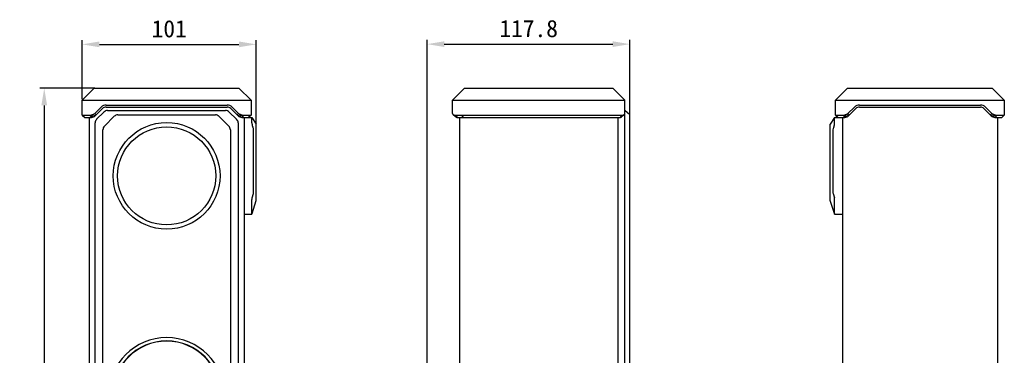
# Model space of a CAD drawing. Header units: millimetres. Extents: x -2409 to 4118, y -415 to 1151.
# Tile 28 of 38: x 116 to 688, y 512 to 708. Entities that reach past the tile are written whole.
import ezdxf

# ---------------------------------------------------------------- set-up
doc = ezdxf.new("R2010")
doc.units = ezdxf.units.MM
doc.header["$LTSCALE"] = 65.395
doc.header["$PDMODE"] = 3
doc.header["$PDSIZE"] = 8
doc.layers.get('0').update_dxf_attribs({"linetype": 'CONTINUOUS'})
doc.layers.get('Defpoints').update_dxf_attribs({"linetype": 'CONTINUOUS'})
doc.layers.add('00_COMPONENTS', color=7, linetype='CONTINUOUS')
doc.layers.add('51__DRAFT_DIMS', color=7, linetype='CONTINUOUS')
doc.styles.get("Standard").update_dxf_attribs({"font": 'simfang.ttf'})
doc.dimstyles.new('DIMSTYLE_1', dxfattribs={"dimtxt": 3, "dimasz": 3, "dimexe": 2.5, "dimexo": 0.5, "dimgap": 0.75, "dimtad": 1, "dimdsep": 46, "dimtxsty": 'STANDARD', "dimblk": '_FILLED', "dimblk1": '_FILLED', "dimblk2": '_FILLED', "dimcen": 0.09, "dimclrt": 3, "dimazin": 2, "dimtp": 0.3, "dimtm": 0.3, "dimtfac": 1, "dimtofl": 0, "dimtmove": 0, "dimatfit": 3, "dimldrblk": '_FILLED', "dimfxl": 1, "dimtolj": 1, "dimarcsym": 0})
doc.dimstyles.new('DIMSTYLE_2', dxfattribs={"dimtxt": 3, "dimasz": 3, "dimexe": 2.5, "dimexo": 0.5, "dimgap": 0.75, "dimtad": 1, "dimdsep": 46, "dimtxsty": 'STANDARD', "dimblk": '_FILLED', "dimblk1": '_FILLED', "dimblk2": '_FILLED', "dimcen": 0.09, "dimclrt": 3, "dimazin": 2, "dimtp": 0.8, "dimtm": 0.8, "dimtfac": 1, "dimtofl": 0, "dimtmove": 0, "dimatfit": 3, "dimldrblk": '_FILLED', "dimfxl": 1, "dimtolj": 1, "dimarcsym": 0})

# ---------------------------------------------------------------- blocks, each defined once
blk = doc.blocks.new('_FILLED')
at = {"color": 0, "linetype": 'ByBlock'}
blk.add_solid([(0, 0), (-1, 0.167), (-1, -0.167)], dxfattribs=at)
blk = doc.blocks.new('*D1')
at = {"layer": '51__DRAFT_DIMS', "color": 0, "lineweight": -2}
for p, q in [((152.37, 661.32), (152.37, 695.78)), ((162.37, 693.28), (243.37, 693.28)), ((253.37, 642.49), (253.37, 695.78))]:
    blk.add_line(p, q, dxfattribs=at)
at = {"layer": 'Defpoints', "color": 0}
for p in [(253.37, 693.28), (152.37, 660.82), (253.37, 641.99)]:
    blk.add_point(p, dxfattribs=at)
at = {"layer": '51__DRAFT_DIMS', "color": 0, "linetype": 'ByBlock', "lineweight": -2, "xscale": 10, "yscale": 10, "zscale": 10, "rotation": 180}
blk.add_blockref('_FILLED', (152.37, 693.28), dxfattribs=at)
at = {"layer": '51__DRAFT_DIMS', "color": 0, "linetype": 'ByBlock', "lineweight": -2, "xscale": 10, "yscale": 10, "zscale": 10}
blk.add_blockref('_FILLED', (253.37, 693.28), dxfattribs=at)
at = {"layer": '51__DRAFT_DIMS', "color": 7, "insert": (202.86, 707.37), "char_height": 10, "attachment_point": 2, "line_spacing_factor": 0.9}
blk.add_mtext('\\A1;101', dxfattribs=at)
blk = doc.blocks.new('*D2')
at = {"layer": '51__DRAFT_DIMS', "color": 0, "lineweight": -2}
for p, q in [((159.75, 667.82), (127.82, 667.82)), ((130.32, 657.82), (130.32, 139.82)), ((169.08, 129.82), (127.82, 129.82))]:
    blk.add_line(p, q, dxfattribs=at)
at = {"layer": 'Defpoints', "color": 0}
for p in [(160.25, 667.82), (130.32, 129.82), (169.58, 129.82)]:
    blk.add_point(p, dxfattribs=at)
at = {"layer": '51__DRAFT_DIMS', "color": 0, "linetype": 'ByBlock', "lineweight": -2, "xscale": 10, "yscale": 10, "zscale": 10}
for p, rotation in [((130.32, 667.82), 90), ((130.32, 129.82), 270)]:
    blk.add_blockref('_FILLED', p, dxfattribs=dict(at, rotation=rotation))
at = {"layer": '51__DRAFT_DIMS', "color": 7, "insert": (116.24, 398.8), "char_height": 10, "attachment_point": 2, "rotation": 90, "line_spacing_factor": 0.9}
blk.add_mtext('\\A1;538', dxfattribs=at)
blk = doc.blocks.new('*D3')
at = {"layer": '51__DRAFT_DIMS', "color": 0, "lineweight": -2}
for p, q in [((352.53, 447.42), (352.53, 695.91)), ((362.53, 693.41), (460.33, 693.41)), ((470.33, 644.1), (470.33, 695.91))]:
    blk.add_line(p, q, dxfattribs=at)
at = {"layer": 'Defpoints', "color": 0}
for p in [(470.33, 693.41), (470.33, 643.6), (352.53, 446.92)]:
    blk.add_point(p, dxfattribs=at)
at = {"layer": '51__DRAFT_DIMS', "color": 0, "linetype": 'ByBlock', "lineweight": -2, "xscale": 10, "yscale": 10, "zscale": 10, "rotation": 180}
blk.add_blockref('_FILLED', (352.53, 693.41), dxfattribs=at)
at = {"layer": '51__DRAFT_DIMS', "color": 0, "linetype": 'ByBlock', "lineweight": -2, "xscale": 10, "yscale": 10, "zscale": 10}
blk.add_blockref('_FILLED', (470.33, 693.41), dxfattribs=at)
at = {"layer": '51__DRAFT_DIMS', "color": 7, "insert": (411.52, 707.49), "char_height": 10, "attachment_point": 2, "line_spacing_factor": 0.9}
blk.add_mtext('\\A1;117.8', dxfattribs=at)

msp = doc.modelspace()

# ---------------------------------------------------------------- linework, layer by layer
msp.add_line((460.332, 667.824), (467.332, 660.824))
at = {"layer": '00_COMPONENTS', "color": 7}
for p, q in [((152.367, 660.824), (159.367, 667.824)), ((159.367, 667.824), (243.367, 667.824)), ((250.367, 660.824), (243.367, 667.824)), ((367.332, 660.824), (374.332, 667.824)), ((374.332, 667.824), (460.332, 667.824)), ((589.657, 660.824), (596.657, 667.824)), ((596.657, 667.824), (680.657, 667.824)), ((687.657, 660.824), (680.657, 667.824)), ((152.367, 652.024), (152.367, 660.824)), ((152.367, 660.824), (250.367, 660.824)), ((166.282, 658.024), (236.453, 658.024)), ((250.367, 660.824), (250.367, 652.024)), ((367.332, 653.092), (367.332, 660.824)), ((367.332, 660.824), (467.332, 660.824)), ((467.332, 136.824), (467.332, 660.824)), ((589.657, 652.024), (589.657, 660.824)), ((589.657, 660.824), (687.657, 660.824)), ((603.571, 658.024), (673.742, 658.024)), ((687.657, 660.824), (687.657, 652.024)), ((152.367, 652.024), (153.867, 650.824)), ((152.367, 652.024), (156.736, 652.024)), ((156.736, 652.024), (157.796, 650.824)), ((157.489, 652.189), (159.052, 651.099)), ((158.528, 652.552), (159.61, 653.092)), ((158.528, 652.552), (159.918, 651.703)), ((159.61, 653.092), (163.312, 656.794)), ((159.61, 653.092), (160.459, 652.244)), ((159.918, 651.703), (164.16, 655.946)), ((160.746, 649.703), (164.989, 653.946)), ((166.282, 656.824), (236.453, 656.824)), ((167.11, 654.824), (235.625, 654.824)), ((173.095, 652.324), (229.64, 652.324)), ((237.746, 653.946), (241.989, 649.703)), ((238.575, 655.946), (242.817, 651.703)), ((239.423, 656.794), (243.125, 653.092)), ((243.125, 653.092), (242.276, 652.244)), ((244.207, 652.552), (242.817, 651.703)), ((243.125, 653.092), (244.207, 652.552)), ((245.246, 652.189), (243.683, 651.099)), ((245.999, 652.024), (244.939, 650.824)), ((245.999, 652.024), (250.367, 652.024)), ((250.367, 652.024), (248.867, 650.824)), ((368.21, 652.189), (369.271, 651.099)), ((368.964, 652.024), (370.024, 650.824)), ((368.964, 652.024), (465.7, 652.024)), ((465.7, 652.024), (464.639, 650.824)), ((466.453, 652.189), (465.392, 651.099)), ((470.332, 652.324), (467.332, 654.824)), ((470.332, 145.324), (470.332, 652.324)), ((589.657, 652.024), (591.157, 650.824)), ((589.657, 652.024), (594.025, 652.024)), ((594.025, 652.024), (595.086, 650.824)), ((594.778, 652.189), (596.341, 651.099)), ((595.817, 652.552), (596.899, 653.092)), ((595.817, 652.552), (597.207, 651.703)), ((596.899, 653.092), (600.601, 656.794)), ((596.899, 653.092), (597.748, 652.244)), ((597.207, 651.703), (601.45, 655.946)), ((603.571, 656.824), (673.742, 656.824)), ((675.864, 655.946), (680.106, 651.703)), ((676.712, 656.794), (680.414, 653.092)), ((680.414, 653.092), (679.565, 652.244)), ((681.496, 652.552), (680.106, 651.703)), ((680.414, 653.092), (681.496, 652.552)), ((682.535, 652.189), (680.973, 651.099)), ((683.288, 652.024), (682.228, 650.824)), ((683.288, 652.024), (687.657, 652.024)), ((687.657, 652.024), (686.157, 650.824)), ((153.867, 650.824), (157.796, 650.824)), ((156.367, 650.824), (156.367, 146.824)), ((159.867, 150.067), (159.867, 647.582)), ((165.246, 645.718), (170.974, 651.446)), ((231.761, 651.446), (237.489, 645.718)), ((242.867, 647.582), (242.867, 150.067)), ((244.939, 650.824), (250.867, 650.824)), ((246.367, 650.824), (246.367, 146.824)), ((250.867, 650.824), (253.367, 646.824)), ((250.867, 647.63), (250.867, 650.824)), ((253.367, 602.524), (253.367, 646.824)), ((370.024, 650.824), (464.639, 650.824)), ((371.332, 650.824), (371.332, 146.824)), ((463.332, 650.824), (463.332, 146.824)), ((589.157, 650.824), (586.657, 646.824)), ((586.657, 602.524), (586.657, 646.824)), ((589.157, 650.824), (595.086, 650.824)), ((589.157, 647.63), (589.157, 650.824)), ((593.657, 650.824), (593.657, 478.824)), ((682.228, 650.824), (686.157, 650.824)), ((683.657, 650.824), (683.657, 146.824)), ((164.367, 154.052), (164.367, 643.596)), ((238.367, 643.596), (238.367, 154.052)), ((251.412, 645.123), (251.391, 645.157)), ((251.867, 607.413), (251.867, 643.534)), ((588.157, 643.534), (588.157, 607.413)), ((588.633, 645.157), (588.612, 645.123)), ((250.985, 604.141), (251.73, 606.514)), ((588.294, 606.514), (589.039, 604.141)), ((250.867, 594.556), (250.867, 603.092)), ((250.986, 594.903), (253.367, 602.524)), ((589.038, 594.903), (586.657, 602.524)), ((589.157, 594.556), (589.157, 603.092)), ((246.367, 594.551), (250.867, 594.551)), ((589.157, 594.551), (593.657, 594.551))]:
    msp.add_line(p, q, dxfattribs=at)
at = {"layer": '00_COMPONENTS', "color": 4}
for p, q in [((372.453, 652.024), (373.514, 650.824)), ((246.367, 594.556), (250.867, 594.556)), ((589.157, 594.556), (593.657, 594.556))]:
    msp.add_line(p, q, dxfattribs=at)
at = {"layer": '00_COMPONENTS', "color": 7}
for points in [[(367.691, 652.401), (367.816, 652.31), (367.953, 652.209), (368.091, 652.104), (368.23, 651.996), (368.369, 651.886), (368.505, 651.775), (368.637, 651.665), (368.767, 651.554), (368.89, 651.446), (369.006, 651.342), (369.116, 651.24), (369.211, 651.151)], [(465.452, 651.151), (465.547, 651.24), (465.657, 651.341), (465.773, 651.446), (465.896, 651.554), (466.026, 651.664), (466.159, 651.775), (466.295, 651.886), (466.434, 651.996), (466.573, 652.104), (466.711, 652.209), (466.848, 652.311), (466.973, 652.401)]]:
    msp.add_lwpolyline(points, dxfattribs=at)
for radius in [31, 28.5]:
    msp.add_circle((201.367, 616.824), radius, dxfattribs=at)
for centre, radius, start, end in [((166.282, 653.824), 4.2, 90, 135), ((236.453, 653.824), 4.2, 45, 90), ((603.571, 653.824), 4.2, 90, 135), ((673.742, 653.824), 4.2, 45, 90), ((156.736, 653.824), 1.8, 270, 294.7311), ((157.796, 653.824), 3, 270, 315), ((166.282, 653.824), 3, 90, 135), ((167.11, 651.824), 3, 90, 135), ((173.095, 649.324), 3, 90.00144, 134.99856), ((229.639, 649.324), 3, 45.00144, 89.99856), ((235.625, 651.824), 3, 45, 90), ((236.453, 653.824), 3, 45, 90), ((244.939, 653.824), 3, 225, 270), ((245.999, 653.824), 1.8, 245.2689, 270), ((368.964, 653.824), 1.8, 245.2689, 270), ((465.7, 653.824), 1.8, 270, 294.7311), ((594.025, 653.824), 1.8, 270, 294.7311), ((595.086, 653.824), 3, 270, 315), ((603.571, 653.824), 3, 90, 135), ((673.742, 653.824), 3, 45, 90), ((682.228, 653.824), 3, 225, 270), ((683.288, 653.824), 1.8, 245.2689, 270), ((162.867, 647.582), 3, 135, 180), ((239.867, 647.582), 3, 0, 45), ((369.719, 651.683), 0.735, 226.36607, 232.51146), ((464.945, 651.683), 0.735, 307.48889, 313.63416), ((167.368, 643.596), 3, 135.00144, 179.99856), ((235.367, 643.596), 3, 0.00144, 44.99856), ((201.367, 489.324), 33.5, 0, 180), ((201.367, 489.324), 31.5, 0, 180), ((201.367, 489.324), 31.35, 0, 180)]:
    msp.add_arc(centre, radius, start, end, dxfattribs=at)
for centre, major_axis, ratio, start_param, end_param in [((251.954, 646.216), (-0.871, 1.979), 0.3287291, 0.641797, 0.8010892), ((588.07, 646.216), (0.871, 1.979), 0.3287291, -0.8010892, -0.641797), ((248.867, 643.534), (3, 0), 1, 0, 0.5579951), ((591.157, 643.534), (3, 0), 1, 2.5835975, 3.1415927), ((248.867, 607.413), (3, 0), 1, -0.3041289, 0), ((591.157, 607.413), (3, 0), 1, 3.1415927, 3.4457216)]:
    msp.add_ellipse(centre, major_axis=major_axis, ratio=ratio, start_param=start_param, end_param=end_param, dxfattribs=at)
for points, knots in [([(157.489, 652.189), (157.66, 652.229), (158.015, 652.327), (158.357, 652.466), (158.528, 652.552)], [0, 0, 0, 0, 0.4783402, 1, 1, 1, 1]), ([(244.207, 652.552), (244.378, 652.466), (244.72, 652.327), (245.075, 652.229), (245.246, 652.189)], [0, 0, 0, 0, 0.521845, 1, 1, 1, 1]), ([(367.332, 653.092), (367.332, 653.046), (367.341, 652.952), (367.394, 652.763), (367.472, 652.632), (367.534, 652.552)], [0, 0, 0, 0, 0.2378204, 0.4810549, 1, 1, 1, 1]), ([(367.534, 652.552), (367.544, 652.538), (367.591, 652.482), (367.646, 652.433), (367.691, 652.401)], [0, 0, 0, 0, 0.2440818, 1, 1, 1, 1]), ([(367.691, 652.401), (367.761, 652.351), (367.93, 652.264), (368.111, 652.212), (368.21, 652.189)], [0, 0, 0, 0, 0.4595935, 1, 1, 1, 1]), ([(466.453, 652.189), (466.552, 652.212), (466.733, 652.264), (466.903, 652.351), (466.973, 652.401)], [0, 0, 0, 0, 0.5405031, 1, 1, 1, 1]), ([(466.973, 652.401), (466.988, 652.412), (467.046, 652.456), (467.097, 652.509), (467.13, 652.552)], [0, 0, 0, 0, 0.2590778, 1, 1, 1, 1]), ([(467.13, 652.552), (467.192, 652.632), (467.269, 652.763), (467.323, 652.952), (467.332, 653.046), (467.332, 653.092)], [0, 0, 0, 0, 0.5192524, 0.7624487, 1, 1, 1, 1]), ([(594.778, 652.189), (594.949, 652.229), (595.304, 652.327), (595.646, 652.466), (595.817, 652.552)], [0, 0, 0, 0, 0.4783402, 1, 1, 1, 1]), ([(681.496, 652.552), (681.667, 652.466), (682.009, 652.327), (682.364, 652.229), (682.535, 652.189)], [0, 0, 0, 0, 0.521845, 1, 1, 1, 1]), ([(250.881, 647.388), (250.9, 647.209), (250.94, 646.831), (251.002, 646.353), (251.077, 645.959), (251.153, 645.672), (251.254, 645.402), (251.342, 645.235), (251.391, 645.157)], [0, 0, 0, 0, 0.2345736, 0.4941308, 0.6259854, 0.7554796, 0.8804891, 1, 1, 1, 1]), ([(369.271, 651.099), (369.382, 651.015), (369.564, 650.909), (369.826, 650.836), (369.959, 650.824), (370.024, 650.824)], [0, 0, 0, 0, 0.5136314, 0.7589388, 1, 1, 1, 1]), ([(464.639, 650.824), (464.705, 650.824), (464.837, 650.837), (465.1, 650.909), (465.282, 651.015), (465.392, 651.099)], [0, 0, 0, 0, 0.2413282, 0.4866429, 1, 1, 1, 1]), ([(588.633, 645.157), (588.682, 645.235), (588.77, 645.402), (588.871, 645.672), (588.947, 645.959), (589.022, 646.353), (589.085, 646.831), (589.124, 647.209), (589.143, 647.388)], [0, 0, 0, 0, 0.1195109, 0.2445204, 0.3740146, 0.5058692, 0.7654264, 1, 1, 1, 1]), ([(250.985, 604.141), (250.959, 604.058), (250.918, 603.887), (250.884, 603.624), (250.87, 603.358), (250.867, 603.18), (250.867, 603.092)], [0, 0, 0, 0, 0.2460257, 0.4974499, 0.7502762, 1, 1, 1, 1]), ([(589.157, 603.092), (589.157, 603.18), (589.154, 603.358), (589.14, 603.624), (589.107, 603.887), (589.065, 604.058), (589.039, 604.141)], [0, 0, 0, 0, 0.2497238, 0.5025501, 0.7539743, 1, 1, 1, 1]), ([(250.867, 594.556), (250.867, 594.554), (250.867, 594.553), (250.868, 594.551), (250.869, 594.551)], [0, 0, 0, 0, 0.7053465, 1, 1, 1, 1]), ([(250.869, 594.551), (250.87, 594.551), (250.871, 594.553), (250.874, 594.558), (250.877, 594.566), (250.882, 594.577), (250.887, 594.592), (250.895, 594.616), (250.908, 594.654), (250.924, 594.706), (250.943, 594.766), (250.964, 594.833), (250.978, 594.879), (250.986, 594.903)], [0, 0, 0, 0, 0.0067392, 0.0217972, 0.045571, 0.0779672, 0.1187605, 0.1676442, 0.288147, 0.4359343, 0.6068735, 0.7964572, 1, 1, 1, 1]), ([(589.038, 594.903), (589.046, 594.879), (589.06, 594.833), (589.081, 594.766), (589.1, 594.706), (589.117, 594.654), (589.129, 594.616), (589.137, 594.592), (589.142, 594.577), (589.147, 594.566), (589.15, 594.558), (589.153, 594.553), (589.154, 594.551), (589.155, 594.551)], [0, 0, 0, 0, 0.2035428, 0.3931265, 0.5640657, 0.711853, 0.8323558, 0.8812395, 0.9220328, 0.954429, 0.9782028, 0.9932608, 1, 1, 1, 1]), ([(589.155, 594.551), (589.156, 594.551), (589.157, 594.553), (589.157, 594.554), (589.157, 594.556)], [0, 0, 0, 0, 0.2946535, 1, 1, 1, 1])]:
    msp.add_open_spline(points, degree=3, knots=knots, dxfattribs=at)

# ---------------------------------------------------------------- dimensions: what is measured, and where the dimension line sits
at = {"layer": '51__DRAFT_DIMS', "color": 251}
for base, p1, p2, picture, middle in [((253.367, 693.285), (152.367, 660.824), (253.367, 641.991), '*D1', (202.862, 693.285)), ((470.332, 693.409), (352.532, 446.924), (470.332, 643.596), '*D3', (411.52, 693.409))]:
    dim = msp.add_linear_dim(base=base, p1=p1, p2=p2, dimstyle='DIMSTYLE_1', override={"dimtxt": 10, "dimasz": 10, "dimclrt": 7}, dxfattribs=at)
    dim.commit()
    dim.dimension.update_dxf_attribs({"geometry": picture, "text_midpoint": middle, "dimtype": 160})
dim = msp.add_linear_dim(base=(130.324, 129.824), p1=(160.246, 667.824), p2=(169.581, 129.824), angle=270, dimstyle='DIMSTYLE_2', override={"dimtxt": 10, "dimasz": 10, "dimclrt": 7}, dxfattribs=at)
dim.commit()
dim.dimension.update_dxf_attribs({"geometry": '*D2', "text_midpoint": (130.324, 398.795), "dimtype": 160})

doc.saveas('drawing.dxf')
